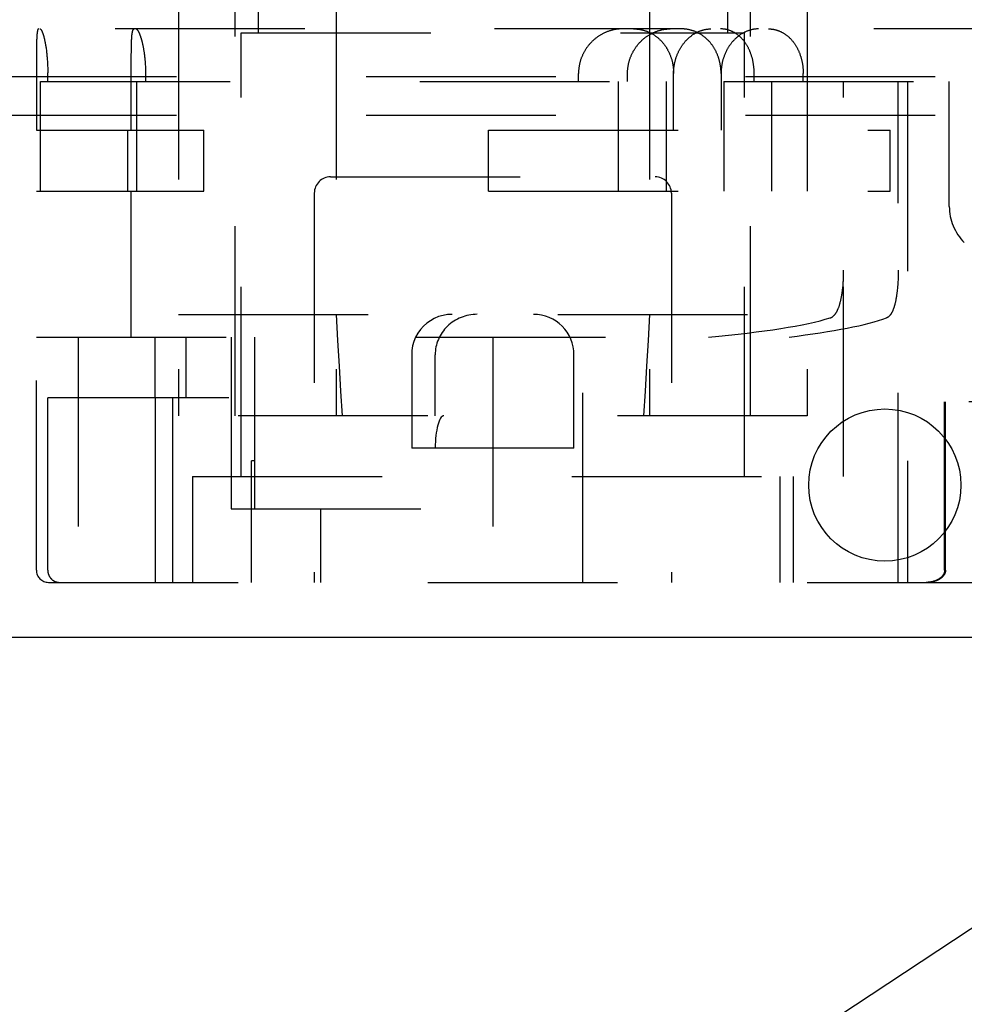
# Model space of a CAD drawing. Header units: inches. Extents: x 0 to 42.5, y 0 to 27.5.
# Tile 5 of 14: x 16.6 to 17.7, y 5.1 to 6.3. Entities that reach past the tile are written whole.
import ezdxf

# ---------------------------------------------------------------- set-up
doc = ezdxf.new("R2010")
doc.units = ezdxf.units.IN
doc.header["$LTSCALE"] = 2.3375
doc.header["$MEASUREMENT"] = 0
doc.linetypes.add('HIDDEN', pattern=[0.2, 0.1, -0.1])
doc.layers.get('0').update_dxf_attribs({"linetype": 'CONTINUOUS'})
for name, color, linetype in [('DEFAULT_2', 8, 'HIDDEN'), ('DIMENSIONS', 7, 'CONTINUOUS'), ('DOOR_ASSEMBLY', 7, 'CONTINUOUS')]:
    doc.layers.add(name, color=color, linetype=linetype)
doc.styles.get("Standard").update_dxf_attribs({"font": 'arial.ttf'})
doc.dimstyles.get("Standard").update_dxf_attribs({"dimtxt": 0.2125, "dimasz": 0.25, "dimexe": 0.09, "dimexo": 0.07, "dimgap": 0.09, "dimtad": 0, "dimtih": 1, "dimtoh": 1, "dimdec": 3, "dimzin": 4, "dimdsep": 46, "dimtxsty": 'Standard', "dimblk": '_FILLED', "dimblk1": '_FILLED', "dimblk2": '_FILLED', "dimcen": 0.09, "dimadec": 3, "dimazin": 1, "dimtp": 0.001, "dimtm": 0.001, "dimtfac": 1, "dimtdec": 3, "dimtofl": 0, "dimtmove": 0, "dimatfit": 3, "dimldrblk": '_FILLED', "dimfxl": 1, "dimtolj": 1, "dimtzin": 4, "dimarcsym": 0})

# ---------------------------------------------------------------- blocks, each defined once
blk = doc.blocks.new('_FILLED')
at = {"color": 0, "linetype": 'ByBlock'}
blk.add_solid([(0, 0), (-1, 0.2), (-1, -0.2)], dxfattribs=at)

msp = doc.modelspace()

# ---------------------------------------------------------------- linework, layer by layer
at = {"layer": 'DEFAULT_2', "color": 8, "linetype": 'HIDDEN'}
for p, q in [((18.6369, 6.2244), (10.7329, 6.2244)), ((18.6369, 6.1764), (10.7329, 6.1764))]:
    msp.add_line(p, q, dxfattribs=at)
at = {"layer": 'DOOR_ASSEMBLY', "color": 8, "linetype": 'HIDDEN'}
for p, q in [((16.8394, 5.8064), (16.8394, 6.4574)), ((17.4744, 5.8064), (17.4744, 6.4574)), ((17.446, 6.3913), (17.446, 6.2784)), ((16.7694, 6.3314), (16.7694, 5.8064)), ((16.9637, 6.3314), (16.9637, 5.8064)), ((17.3501, 6.3314), (17.3501, 5.8064)), ((17.5444, 6.3314), (17.5444, 5.8064)), ((18.7951, 6.2834), (10.6097, 6.2834)), ((16.8469, 6.2784), (17.4669, 6.2784)), ((16.8469, 5.7314), (16.8469, 6.2784)), ((17.4669, 5.7314), (17.4669, 6.2784)), ((16.5947, 6.2679), (16.5946, 6.2661)), ((16.5946, 6.2661), (16.5946, 6.2643)), ((16.5948, 6.2712), (16.5947, 6.2701)), ((16.5947, 6.2701), (16.5947, 6.269)), ((16.5947, 6.269), (16.5947, 6.2679)), ((16.5949, 6.2732), (16.5948, 6.2722)), ((16.5948, 6.2722), (16.5948, 6.2712)), ((16.5949, 6.2741), (16.5949, 6.2732)), ((16.7116, 6.2655), (16.7117, 6.2667)), ((16.7116, 6.2637), (16.7116, 6.2655)), ((16.7117, 6.2679), (16.7118, 6.269)), ((16.7117, 6.2667), (16.7117, 6.2679)), ((16.7118, 6.2701), (16.7119, 6.2712)), ((16.7118, 6.269), (16.7118, 6.2701)), ((16.7119, 6.2712), (16.7119, 6.2722)), ((16.5945, 6.2569), (16.5944, 6.2517)), ((16.5946, 6.2643), (16.5945, 6.263)), ((16.5945, 6.263), (16.5945, 6.2603)), ((16.5945, 6.2603), (16.5945, 6.2569)), ((16.6055, 6.2646), (16.6058, 6.2633)), ((16.6061, 6.2614), (16.6063, 6.26)), ((16.6063, 6.26), (16.6065, 6.2587)), ((16.6065, 6.2587), (16.6067, 6.2573)), ((16.6067, 6.2573), (16.6069, 6.2558)), ((16.6069, 6.2558), (16.607, 6.2544)), ((16.607, 6.2544), (16.6072, 6.2529)), ((16.6072, 6.2529), (16.6073, 6.2514)), ((16.7114, 6.2518), (16.7115, 6.2547)), ((16.7115, 6.2597), (16.7116, 6.2617)), ((16.7115, 6.2576), (16.7115, 6.2597)), ((16.7115, 6.2547), (16.7115, 6.2576)), ((16.7116, 6.2617), (16.7116, 6.2637)), ((16.5944, 6.2517), (16.5944, 6.1584)), ((16.6073, 6.2514), (16.6075, 6.2499)), ((16.6075, 6.2499), (16.6076, 6.2484)), ((16.6076, 6.2484), (16.6078, 6.2469)), ((16.6078, 6.2469), (16.6079, 6.2453)), ((16.6079, 6.2453), (16.608, 6.2437)), ((16.608, 6.2437), (16.6081, 6.2421)), ((16.6081, 6.2421), (16.6082, 6.2406)), ((16.6082, 6.2406), (16.6082, 6.239)), ((16.7114, 6.2479), (16.7114, 6.2518)), ((16.7114, 6.2432), (16.7114, 6.2479)), ((16.7114, 6.1584), (16.7114, 6.2432)), ((16.6082, 6.239), (16.6083, 6.2373)), ((16.6083, 6.2373), (16.6084, 6.2357)), ((16.6084, 6.2357), (16.6084, 6.2341)), ((16.6084, 6.2341), (16.6084, 6.2325)), ((16.6084, 6.2325), (16.6085, 6.2308)), ((16.6085, 6.2308), (16.6085, 6.2292)), ((16.6085, 6.2184), (16.6085, 6.2292)), ((16.729, 6.2389), (16.7289, 6.2404)), ((16.7291, 6.2373), (16.729, 6.2389)), ((16.7292, 6.2357), (16.7291, 6.2373)), ((16.7292, 6.234), (16.7292, 6.2357)), ((16.7293, 6.2324), (16.7292, 6.234)), ((16.7293, 6.2308), (16.7293, 6.2324)), ((16.7293, 6.2292), (16.7293, 6.2308)), ((16.7293, 6.2184), (16.7293, 6.2292)), ((17.2625, 6.2184), (17.2625, 6.2284)), ((17.3229, 6.2184), (17.3229, 6.2284)), ((17.3797, 6.1584), (17.3797, 6.2284)), ((17.4382, 6.2284), (17.4382, 6.1584)), ((17.479, 6.2184), (17.479, 6.2284)), ((17.5394, 6.2184), (17.5394, 6.2284)), ((16.5994, 6.2184), (17.3707, 6.2184)), ((16.5994, 6.0834), (16.5994, 6.2184)), ((16.7178, 6.2184), (16.7178, 6.0834)), ((17.3115, 6.2184), (17.3115, 6.0834)), ((17.3707, 6.0834), (17.3707, 6.2184)), ((17.4414, 6.2184), (17.7194, 6.2184)), ((17.4414, 6.2184), (17.4414, 6.0834)), ((17.5006, 6.0834), (17.5006, 6.2184)), ((17.5892, 5.7314), (17.5892, 6.2184)), ((17.6565, 5.6009), (17.6565, 6.2184)), ((17.6679, 6.2184), (17.6679, 5.6009)), ((17.7194, 6.0645), (17.7194, 6.2184)), ((16.5944, 6.1584), (16.8007, 6.1584)), ((16.7071, 6.0834), (16.7071, 6.1584)), ((16.8007, 6.0834), (16.8007, 6.1584)), ((17.1517, 6.1584), (17.6467, 6.1584)), ((17.1517, 6.0834), (17.1517, 6.1584)), ((17.5448, 6.0834), (17.5448, 6.1584)), ((17.6467, 6.0834), (17.6467, 6.1584)), ((16.9569, 6.1009), (17.3569, 6.1009)), ((16.5944, 6.0834), (16.8007, 6.0834)), ((16.5944, 5.6159), (16.5944, 6.0834)), ((16.7114, 5.9034), (16.7114, 6.0834)), ((17.1517, 6.0834), (17.6467, 6.0834)), ((16.9369, 6.0809), (16.9369, 5.6009)), ((17.3769, 6.0809), (17.3769, 5.6009)), ((17.5892, 5.984), (17.5892, 5.9857)), ((17.6565, 5.9857), (17.6565, 5.984)), ((17.5889, 5.9746), (17.589, 5.9763)), ((17.5889, 5.9729), (17.5889, 5.9746)), ((17.5891, 5.9789), (17.5892, 5.9806)), ((17.5892, 5.9823), (17.5892, 5.984)), ((17.5892, 5.9806), (17.5892, 5.9823)), ((17.6562, 5.9737), (17.6561, 5.9721)), ((17.6563, 5.9771), (17.6562, 5.9754)), ((17.6562, 5.9754), (17.6562, 5.9737)), ((17.6564, 5.9789), (17.6563, 5.9771)), ((17.6565, 5.984), (17.6564, 5.9823)), ((17.6564, 5.9823), (17.6564, 5.9806)), ((17.6564, 5.9806), (17.6564, 5.9789)), ((17.5885, 5.968), (17.5886, 5.9696)), ((17.5886, 5.9696), (17.5887, 5.9713)), ((17.5887, 5.9713), (17.5889, 5.9729)), ((17.6554, 5.9631), (17.6553, 5.9615)), ((17.6556, 5.9647), (17.6554, 5.9631)), ((17.6557, 5.9663), (17.6556, 5.9647)), ((17.656, 5.9704), (17.6559, 5.9687)), ((17.6561, 5.9721), (17.656, 5.9704)), ((16.7694, 5.9314), (17.5444, 5.9314)), ((16.5944, 5.9034), (17.522, 5.9034)), ((16.6459, 5.9034), (16.6459, 5.6009)), ((16.7405, 5.9034), (16.7405, 5.8284)), ((16.7786, 5.9034), (16.7786, 5.8284)), ((16.8343, 5.9034), (16.8343, 5.6914)), ((16.8638, 5.6914), (16.8638, 5.9034)), ((17.1569, 5.9034), (17.1569, 5.6009)), ((17.2679, 5.6009), (17.2679, 5.9034)), ((17.0569, 5.8814), (17.0569, 5.7664)), ((17.0859, 5.8064), (17.0859, 5.8814)), ((17.2569, 5.7664), (17.2569, 5.8814)), ((16.8315, 5.8284), (16.6085, 5.8284)), ((16.6085, 5.6159), (16.6085, 5.8284)), ((16.7407, 5.8284), (16.7407, 5.6009)), ((16.7626, 5.6009), (16.7626, 5.8284)), ((18.4449, 5.8234), (17.7136, 5.8234)), ((17.7136, 5.6159), (17.7136, 5.8234)), ((17.7146, 5.6159), (17.7146, 5.8234)), ((17.5444, 5.8064), (16.7694, 5.8064)), ((17.2569, 5.7664), (17.0569, 5.7664)), ((16.8638, 5.7509), (16.8594, 5.7509)), ((16.8594, 5.6009), (16.8594, 5.7509)), ((16.7869, 5.7314), (17.5892, 5.7314)), ((16.7869, 5.7314), (16.7869, 5.6009)), ((17.511, 5.6009), (17.511, 5.7314)), ((17.5269, 5.7314), (17.5269, 5.6009)), ((16.8343, 5.6914), (17.1569, 5.6914)), ((16.9447, 5.6914), (16.9447, 5.6009)), ((16.6094, 5.6009), (18.5199, 5.6009))]:
    msp.add_line(p, q, dxfattribs=at)
at = {"layer": 'DOOR_ASSEMBLY', "color": 3, "linetype": 'Continuous'}
msp.add_line((10.5299, 5.5334), (18.8749, 5.5334), dxfattribs=at)
at = {"layer": 'DOOR_ASSEMBLY', "color": 8, "linetype": 'HIDDEN'}
for points in [[(16.8679, 6.3939), (16.8678, 6.393), (16.8678, 6.3922), (16.8678, 6.3913), (16.8678, 6.2784)], [(16.5971, 6.2834), (16.597, 6.2834), (16.5969, 6.2834), (16.5969, 6.2833), (16.5968, 6.2833), (16.5967, 6.2832), (16.5966, 6.2832), (16.5966, 6.2831), (16.5965, 6.283), (16.5964, 6.2829), (16.5964, 6.2828), (16.5963, 6.2826), (16.5962, 6.2825), (16.5962, 6.2823), (16.5961, 6.2822), (16.596, 6.282), (16.596, 6.2818), (16.5959, 6.2816), (16.5959, 6.2814), (16.5958, 6.2811), (16.5957, 6.2809), (16.5957, 6.2806), (16.5956, 6.2804), (16.5956, 6.2801), (16.5955, 6.2798), (16.5955, 6.2795), (16.5954, 6.2792), (16.5954, 6.2789), (16.5953, 6.2785), (16.5953, 6.2782), (16.5953, 6.2778), (16.5952, 6.2775), (16.5952, 6.2771), (16.5951, 6.2767), (16.5951, 6.2763), (16.5951, 6.2759), (16.595, 6.2755), (16.595, 6.275), (16.5949, 6.2741)], [(16.5988, 6.2834), (16.5989, 6.2834), (16.599, 6.2834), (16.5991, 6.2833), (16.5992, 6.2833), (16.5993, 6.2832), (16.5994, 6.2832), (16.5995, 6.2831), (16.5997, 6.283), (16.5998, 6.2829), (16.5999, 6.2827), (16.6, 6.2826), (16.6001, 6.2825), (16.6002, 6.2823), (16.6004, 6.2821), (16.6005, 6.282), (16.6006, 6.2818), (16.6007, 6.2816), (16.6008, 6.2813), (16.601, 6.2811), (16.6011, 6.2809), (16.6012, 6.2806), (16.6013, 6.2803), (16.6015, 6.2801), (16.6016, 6.2798), (16.6017, 6.2795), (16.6018, 6.2791), (16.602, 6.2788), (16.6021, 6.2785), (16.6022, 6.2781), (16.6024, 6.2778), (16.6025, 6.2774), (16.6026, 6.277), (16.6027, 6.2766), (16.6029, 6.2762), (16.603, 6.2758), (16.6031, 6.2753), (16.6033, 6.2749), (16.6034, 6.2744), (16.6035, 6.274), (16.6036, 6.2735), (16.6038, 6.273), (16.6039, 6.2725), (16.604, 6.272), (16.6041, 6.2715), (16.6043, 6.271), (16.6044, 6.2705), (16.6045, 6.2699), (16.6046, 6.2694), (16.6047, 6.2688), (16.6049, 6.2682), (16.605, 6.2676), (16.6051, 6.2671), (16.6052, 6.2665), (16.6053, 6.2658), (16.6054, 6.2652), (16.6055, 6.2646)], [(16.7119, 6.2722), (16.712, 6.2732), (16.712, 6.2737), (16.7121, 6.2741), (16.7121, 6.2746), (16.7122, 6.275), (16.7122, 6.2755), (16.7122, 6.2759), (16.7123, 6.2763), (16.7123, 6.2767), (16.7124, 6.2771), (16.7124, 6.2775), (16.7125, 6.2779), (16.7125, 6.2782), (16.7126, 6.2786), (16.7127, 6.2789), (16.7127, 6.2792), (16.7128, 6.2795), (16.7128, 6.2798), (16.7129, 6.2801), (16.713, 6.2804), (16.713, 6.2806), (16.7131, 6.2809), (16.7132, 6.2811), (16.7132, 6.2814), (16.7133, 6.2816), (16.7134, 6.2818), (16.7135, 6.282), (16.7135, 6.2822), (16.7136, 6.2823), (16.7137, 6.2825), (16.7138, 6.2826), (16.7139, 6.2828), (16.714, 6.2829), (16.714, 6.283), (16.7141, 6.2831), (16.7142, 6.2832), (16.7143, 6.2832), (16.7144, 6.2833), (16.7145, 6.2833), (16.7146, 6.2834), (16.7147, 6.2834), (16.7148, 6.2834)], [(16.7289, 6.2404), (16.7289, 6.2412), (16.7288, 6.242), (16.7287, 6.2428), (16.7287, 6.2436), (16.7286, 6.2444), (16.7285, 6.2452), (16.7285, 6.2459), (16.7284, 6.2467), (16.7283, 6.2475), (16.7282, 6.2482), (16.7282, 6.249), (16.7281, 6.2498), (16.728, 6.2505), (16.7279, 6.2513), (16.7278, 6.252), (16.7277, 6.2528), (16.7276, 6.2535), (16.7275, 6.2542), (16.7274, 6.2549), (16.7273, 6.2557), (16.7271, 6.2564), (16.727, 6.2571), (16.7269, 6.2578), (16.7268, 6.2585), (16.7267, 6.2592), (16.7265, 6.2599), (16.7264, 6.2605), (16.7263, 6.2612), (16.7261, 6.2619), (16.726, 6.2625), (16.7259, 6.2632), (16.7257, 6.2638), (16.7256, 6.2645), (16.7255, 6.2651), (16.7253, 6.2657), (16.7252, 6.2663), (16.725, 6.2669), (16.7249, 6.2675), (16.7247, 6.2681), (16.7246, 6.2687), (16.7244, 6.2692), (16.7243, 6.2698), (16.7241, 6.2703), (16.7239, 6.2709), (16.7238, 6.2714), (16.7236, 6.2719), (16.7235, 6.2724), (16.7233, 6.2729), (16.7231, 6.2734), (16.723, 6.2739), (16.7228, 6.2744), (16.7227, 6.2748), (16.7225, 6.2753), (16.7223, 6.2757), (16.7222, 6.2761), (16.722, 6.2765), (16.7218, 6.2769), (16.7217, 6.2773), (16.7215, 6.2777), (16.7213, 6.2781), (16.7212, 6.2784), (16.721, 6.2788), (16.7209, 6.2791), (16.7207, 6.2794), (16.7205, 6.2797), (16.7204, 6.28), (16.7202, 6.2803), (16.7201, 6.2806), (16.7199, 6.2808), (16.7197, 6.2811), (16.7196, 6.2813), (16.7194, 6.2815), (16.7193, 6.2818), (16.7191, 6.282), (16.719, 6.2821), (16.7188, 6.2823), (16.7187, 6.2825), (16.7185, 6.2826), (16.7184, 6.2827), (16.7182, 6.2829), (16.7181, 6.283), (16.7179, 6.2831), (16.7178, 6.2832), (16.7176, 6.2832), (16.7175, 6.2833), (16.7174, 6.2833), (16.7172, 6.2834), (16.7171, 6.2834), (16.7169, 6.2834)], [(17.3163, 6.2834), (17.3155, 6.2834), (17.3147, 6.2834), (17.3139, 6.2833), (17.3131, 6.2833), (17.3123, 6.2832), (17.3115, 6.2832), (17.3107, 6.2831), (17.3099, 6.283), (17.3091, 6.2829), (17.3084, 6.2827), (17.3076, 6.2826), (17.3068, 6.2825), (17.306, 6.2823), (17.3052, 6.2821), (17.3044, 6.282), (17.3036, 6.2818), (17.3028, 6.2815), (17.3021, 6.2813), (17.3013, 6.2811), (17.3005, 6.2808), (17.2997, 6.2806), (17.299, 6.2803), (17.2982, 6.28), (17.2974, 6.2797), (17.2967, 6.2794), (17.2959, 6.2791), (17.2952, 6.2788), (17.2944, 6.2784), (17.2937, 6.2781), (17.2929, 6.2777), (17.2922, 6.2773), (17.2915, 6.2769), (17.2907, 6.2765), (17.29, 6.2761), (17.2893, 6.2757), (17.2886, 6.2753), (17.2879, 6.2748), (17.2872, 6.2744), (17.2865, 6.2739), (17.2858, 6.2734), (17.2852, 6.2729), (17.2845, 6.2724), (17.2838, 6.2719), (17.2832, 6.2714), (17.2825, 6.2709), (17.2819, 6.2703), (17.2813, 6.2698), (17.2807, 6.2692), (17.28, 6.2687), (17.2794, 6.2681), (17.2788, 6.2675), (17.2783, 6.2669), (17.2777, 6.2663), (17.2771, 6.2657), (17.2766, 6.2651), (17.276, 6.2645), (17.2755, 6.2638), (17.2749, 6.2632), (17.2744, 6.2625), (17.2739, 6.2619), (17.2734, 6.2612), (17.2729, 6.2605), (17.2724, 6.2599), (17.272, 6.2592), (17.2715, 6.2585), (17.271, 6.2578), (17.2706, 6.2571), (17.2702, 6.2564), (17.2698, 6.2557), (17.2694, 6.2549), (17.269, 6.2542), (17.2686, 6.2535), (17.2682, 6.2528), (17.2678, 6.252), (17.2675, 6.2513), (17.2672, 6.2505), (17.2668, 6.2498), (17.2665, 6.249), (17.2662, 6.2482), (17.2659, 6.2475), (17.2656, 6.2467), (17.2654, 6.2459), (17.2651, 6.2452), (17.2649, 6.2444), (17.2646, 6.2436), (17.2644, 6.2428), (17.2642, 6.242), (17.264, 6.2412), (17.2638, 6.2404), (17.2636, 6.2397), (17.2635, 6.2389), (17.2633, 6.2381), (17.2632, 6.2373), (17.2631, 6.2365), (17.2629, 6.2357), (17.2628, 6.2348), (17.2628, 6.234), (17.2627, 6.2332), (17.2626, 6.2324), (17.2626, 6.2316), (17.2625, 6.2308), (17.2625, 6.23), (17.2625, 6.2292), (17.2625, 6.2284)], [(17.3229, 6.2284), (17.3229, 6.2292), (17.3229, 6.23), (17.3229, 6.2308), (17.323, 6.2316), (17.323, 6.2325), (17.3231, 6.2333), (17.3232, 6.2341), (17.3233, 6.2349), (17.3234, 6.2357), (17.3235, 6.2365), (17.3236, 6.2373), (17.3237, 6.2381), (17.3239, 6.239), (17.324, 6.2398), (17.3242, 6.2406), (17.3244, 6.2414), (17.3246, 6.2421), (17.3248, 6.2429), (17.325, 6.2437), (17.3252, 6.2445), (17.3255, 6.2453), (17.3257, 6.2461), (17.326, 6.2469), (17.3263, 6.2476), (17.3266, 6.2484), (17.3269, 6.2492), (17.3272, 6.2499), (17.3275, 6.2507), (17.3278, 6.2514), (17.3282, 6.2522), (17.3285, 6.2529), (17.3289, 6.2537), (17.3293, 6.2544), (17.3297, 6.2551), (17.33, 6.2558), (17.3305, 6.2566), (17.3309, 6.2573), (17.3313, 6.258), (17.3317, 6.2587), (17.3322, 6.2594), (17.3326, 6.26), (17.3331, 6.2607), (17.3336, 6.2614), (17.3341, 6.262), (17.3346, 6.2627), (17.3351, 6.2633), (17.3356, 6.264), (17.3361, 6.2646), (17.3367, 6.2652), (17.3372, 6.2658), (17.3378, 6.2665), (17.3383, 6.2671), (17.3389, 6.2676), (17.3395, 6.2682), (17.3401, 6.2688), (17.3407, 6.2694), (17.3413, 6.2699), (17.3419, 6.2705), (17.3425, 6.271), (17.3431, 6.2715), (17.3438, 6.272), (17.3444, 6.2725), (17.345, 6.273), (17.3457, 6.2735), (17.3464, 6.274), (17.347, 6.2744), (17.3477, 6.2749), (17.3484, 6.2753), (17.3491, 6.2758), (17.3498, 6.2762), (17.3505, 6.2766), (17.3512, 6.277), (17.3519, 6.2774), (17.3526, 6.2778), (17.3533, 6.2781), (17.354, 6.2785), (17.3548, 6.2788), (17.3555, 6.2791), (17.3562, 6.2795), (17.357, 6.2798), (17.3577, 6.2801), (17.3584, 6.2803), (17.3592, 6.2806), (17.3599, 6.2809), (17.3607, 6.2811), (17.3615, 6.2813), (17.3622, 6.2816), (17.363, 6.2818), (17.3638, 6.282), (17.3645, 6.2821), (17.3653, 6.2823), (17.3661, 6.2825), (17.3668, 6.2826), (17.3676, 6.2827), (17.3684, 6.2829), (17.3691, 6.283), (17.3699, 6.2831), (17.3707, 6.2832), (17.3715, 6.2832), (17.3723, 6.2833), (17.373, 6.2833), (17.3738, 6.2834), (17.3746, 6.2834), (17.3754, 6.2834)], [(17.3303, 6.2834), (17.3311, 6.2834), (17.3319, 6.2834), (17.3326, 6.2833), (17.3334, 6.2833), (17.3342, 6.2832), (17.3349, 6.2832), (17.3357, 6.2831), (17.3365, 6.283), (17.3372, 6.2829), (17.338, 6.2828), (17.3387, 6.2826), (17.3395, 6.2825), (17.3402, 6.2823), (17.341, 6.2822), (17.3417, 6.282), (17.3424, 6.2818), (17.3432, 6.2816), (17.3439, 6.2814), (17.3446, 6.2811), (17.3453, 6.2809), (17.3461, 6.2806), (17.3468, 6.2804), (17.3475, 6.2801), (17.3482, 6.2798), (17.3489, 6.2795), (17.3496, 6.2792), (17.3503, 6.2789), (17.351, 6.2786), (17.3516, 6.2782), (17.3523, 6.2779), (17.353, 6.2775), (17.3536, 6.2771), (17.3543, 6.2767), (17.3549, 6.2763), (17.3556, 6.2759), (17.3562, 6.2755), (17.3569, 6.275), (17.3575, 6.2746), (17.3581, 6.2741), (17.3587, 6.2737), (17.3593, 6.2732), (17.3599, 6.2727), (17.3605, 6.2722), (17.3611, 6.2717), (17.3617, 6.2712), (17.3623, 6.2707), (17.3628, 6.2701), (17.3634, 6.2696), (17.3639, 6.269), (17.3645, 6.2685), (17.365, 6.2679), (17.3655, 6.2673), (17.366, 6.2667), (17.3665, 6.2661), (17.367, 6.2655), (17.3675, 6.2649), (17.368, 6.2643), (17.3685, 6.2637), (17.3689, 6.263), (17.3694, 6.2624), (17.3699, 6.2617), (17.3703, 6.261), (17.3707, 6.2604), (17.3711, 6.2597), (17.3716, 6.259), (17.372, 6.2583), (17.3723, 6.2576), (17.3727, 6.2569), (17.3731, 6.2562), (17.3735, 6.2555), (17.3738, 6.2547), (17.3742, 6.254), (17.3745, 6.2533), (17.3748, 6.2525), (17.3751, 6.2518), (17.3754, 6.251), (17.3757, 6.2502), (17.376, 6.2495), (17.3763, 6.2487), (17.3765, 6.2479), (17.3768, 6.2471), (17.377, 6.2464), (17.3773, 6.2456), (17.3775, 6.2448), (17.3777, 6.244), (17.3779, 6.2432), (17.3781, 6.2424), (17.3783, 6.2416), (17.3784, 6.2408), (17.3786, 6.24), (17.3787, 6.2391), (17.3789, 6.2383), (17.379, 6.2375), (17.3791, 6.2367), (17.3792, 6.2359), (17.3793, 6.235), (17.3794, 6.2342), (17.3795, 6.2334), (17.3795, 6.2325), (17.3796, 6.2317), (17.3796, 6.2309), (17.3796, 6.23), (17.3797, 6.2292), (17.3797, 6.2284)], [(17.3797, 6.2284), (17.3797, 6.2292), (17.3797, 6.23), (17.3797, 6.2309), (17.3797, 6.2317), (17.3798, 6.2325), (17.3799, 6.2334), (17.3799, 6.2342), (17.38, 6.235), (17.3801, 6.2359), (17.3802, 6.2367), (17.3803, 6.2375), (17.3804, 6.2383), (17.3806, 6.2391), (17.3807, 6.24), (17.3809, 6.2408), (17.3811, 6.2416), (17.3812, 6.2424), (17.3814, 6.2432), (17.3816, 6.244), (17.3818, 6.2448), (17.382, 6.2456), (17.3823, 6.2464), (17.3825, 6.2471), (17.3828, 6.2479), (17.383, 6.2487), (17.3833, 6.2495), (17.3836, 6.2502), (17.3839, 6.251), (17.3842, 6.2518), (17.3845, 6.2525), (17.3848, 6.2533), (17.3851, 6.254), (17.3855, 6.2547), (17.3858, 6.2555), (17.3862, 6.2562), (17.3865, 6.2569), (17.3869, 6.2576), (17.3873, 6.2583), (17.3877, 6.259), (17.3881, 6.2597), (17.3885, 6.2604), (17.3889, 6.261), (17.3893, 6.2617), (17.3898, 6.2624), (17.3902, 6.263), (17.3907, 6.2637), (17.3911, 6.2643), (17.3916, 6.2649), (17.3921, 6.2655), (17.3925, 6.2661), (17.393, 6.2667), (17.3935, 6.2673), (17.394, 6.2679), (17.3945, 6.2685), (17.395, 6.269), (17.3956, 6.2696), (17.3961, 6.2701), (17.3966, 6.2707), (17.3972, 6.2712), (17.3977, 6.2717), (17.3983, 6.2722), (17.3988, 6.2727), (17.3994, 6.2732), (17.4, 6.2737), (17.4005, 6.2741), (17.4011, 6.2746), (17.4017, 6.275), (17.4023, 6.2755), (17.4029, 6.2759), (17.4035, 6.2763), (17.4041, 6.2767), (17.4047, 6.2771), (17.4053, 6.2775), (17.4059, 6.2779), (17.4066, 6.2782), (17.4072, 6.2786), (17.4078, 6.2789), (17.4084, 6.2792), (17.4091, 6.2795), (17.4097, 6.2798), (17.4104, 6.2801), (17.411, 6.2804), (17.4117, 6.2806), (17.4123, 6.2809), (17.413, 6.2811), (17.4136, 6.2814), (17.4143, 6.2816), (17.4149, 6.2818), (17.4156, 6.282), (17.4162, 6.2822), (17.4169, 6.2823), (17.4176, 6.2825), (17.4182, 6.2826), (17.4189, 6.2828), (17.4196, 6.2829), (17.4202, 6.283), (17.4209, 6.2831), (17.4216, 6.2832), (17.4222, 6.2832), (17.4229, 6.2833), (17.4236, 6.2833), (17.4243, 6.2834), (17.4249, 6.2834), (17.4256, 6.2834)], [(17.4382, 6.2284), (17.4382, 6.2292), (17.4381, 6.23), (17.4381, 6.2309), (17.4381, 6.2317), (17.438, 6.2325), (17.438, 6.2334), (17.4379, 6.2342), (17.4378, 6.235), (17.4377, 6.2358), (17.4376, 6.2367), (17.4375, 6.2375), (17.4374, 6.2383), (17.4372, 6.2391), (17.4371, 6.2399), (17.4369, 6.2408), (17.4368, 6.2416), (17.4366, 6.2424), (17.4364, 6.2432), (17.4362, 6.244), (17.436, 6.2448), (17.4358, 6.2456), (17.4355, 6.2463), (17.4353, 6.2471), (17.4351, 6.2479), (17.4348, 6.2487), (17.4345, 6.2495), (17.4342, 6.2502), (17.4339, 6.251), (17.4336, 6.2517), (17.4333, 6.2525), (17.433, 6.2532), (17.4327, 6.254), (17.4323, 6.2547), (17.432, 6.2554), (17.4316, 6.2562), (17.4312, 6.2569), (17.4309, 6.2576), (17.4305, 6.2583), (17.4301, 6.259), (17.4297, 6.2597), (17.4292, 6.2603), (17.4288, 6.261), (17.4284, 6.2617), (17.4279, 6.2623), (17.4275, 6.263), (17.427, 6.2636), (17.4265, 6.2643), (17.4261, 6.2649), (17.4256, 6.2655), (17.4251, 6.2661), (17.4246, 6.2667), (17.4241, 6.2673), (17.4235, 6.2679), (17.423, 6.2685), (17.4225, 6.269), (17.4219, 6.2696), (17.4214, 6.2701), (17.4208, 6.2707), (17.4202, 6.2712), (17.4197, 6.2717), (17.4191, 6.2722), (17.4185, 6.2727), (17.4179, 6.2732), (17.4173, 6.2737), (17.4167, 6.2741), (17.4161, 6.2746), (17.4155, 6.275), (17.4148, 6.2755), (17.4142, 6.2759), (17.4136, 6.2763), (17.4129, 6.2767), (17.4123, 6.2771), (17.4116, 6.2775), (17.4109, 6.2778), (17.4103, 6.2782), (17.4096, 6.2785), (17.4089, 6.2789), (17.4082, 6.2792), (17.4075, 6.2795), (17.4068, 6.2798), (17.4061, 6.2801), (17.4054, 6.2804), (17.4047, 6.2806), (17.404, 6.2809), (17.4033, 6.2811), (17.4026, 6.2814), (17.4019, 6.2816), (17.4011, 6.2818), (17.4004, 6.282), (17.3997, 6.2822), (17.3989, 6.2823), (17.3982, 6.2825), (17.3975, 6.2826), (17.3967, 6.2828), (17.396, 6.2829), (17.3952, 6.283), (17.3945, 6.2831), (17.3937, 6.2832), (17.393, 6.2832), (17.3922, 6.2833), (17.3915, 6.2833), (17.3907, 6.2834), (17.3899, 6.2834), (17.3892, 6.2834)], [(17.479, 6.2284), (17.479, 6.2292), (17.4789, 6.23), (17.4789, 6.2308), (17.4789, 6.2316), (17.4789, 6.2324), (17.4788, 6.2332), (17.4788, 6.234), (17.4787, 6.2348), (17.4786, 6.2357), (17.4785, 6.2365), (17.4784, 6.2373), (17.4783, 6.2381), (17.4782, 6.2389), (17.4781, 6.2397), (17.478, 6.2404), (17.4779, 6.2412), (17.4777, 6.242), (17.4776, 6.2428), (17.4774, 6.2436), (17.4773, 6.2444), (17.4771, 6.2452), (17.4769, 6.2459), (17.4767, 6.2467), (17.4765, 6.2475), (17.4763, 6.2482), (17.4761, 6.249), (17.4758, 6.2498), (17.4756, 6.2505), (17.4754, 6.2513), (17.4751, 6.252), (17.4748, 6.2528), (17.4746, 6.2535), (17.4743, 6.2542), (17.474, 6.2549), (17.4737, 6.2557), (17.4734, 6.2564), (17.4731, 6.2571), (17.4728, 6.2578), (17.4725, 6.2585), (17.4721, 6.2592), (17.4718, 6.2599), (17.4714, 6.2605), (17.4711, 6.2612), (17.4707, 6.2619), (17.4703, 6.2625), (17.4699, 6.2632), (17.4695, 6.2638), (17.4691, 6.2645), (17.4687, 6.2651), (17.4683, 6.2657), (17.4679, 6.2663), (17.4675, 6.2669), (17.467, 6.2675), (17.4666, 6.2681), (17.4661, 6.2687), (17.4657, 6.2692), (17.4652, 6.2698), (17.4647, 6.2703), (17.4643, 6.2709), (17.4638, 6.2714), (17.4633, 6.2719), (17.4628, 6.2724), (17.4623, 6.2729), (17.4617, 6.2734), (17.4612, 6.2739), (17.4607, 6.2744), (17.4602, 6.2748), (17.4596, 6.2753), (17.4591, 6.2757), (17.4585, 6.2761), (17.458, 6.2765), (17.4574, 6.2769), (17.4569, 6.2773), (17.4563, 6.2777), (17.4557, 6.2781), (17.4551, 6.2784), (17.4546, 6.2788), (17.454, 6.2791), (17.4534, 6.2794), (17.4528, 6.2797), (17.4522, 6.28), (17.4516, 6.2803), (17.451, 6.2806), (17.4503, 6.2808), (17.4497, 6.2811), (17.4491, 6.2813), (17.4485, 6.2815), (17.4479, 6.2818), (17.4472, 6.282), (17.4466, 6.2821), (17.446, 6.2823), (17.4453, 6.2825), (17.4447, 6.2826), (17.444, 6.2827), (17.4434, 6.2829), (17.4427, 6.283), (17.4421, 6.2831), (17.4414, 6.2832), (17.4408, 6.2832), (17.4401, 6.2833), (17.4395, 6.2833), (17.4388, 6.2834), (17.4382, 6.2834), (17.4375, 6.2834)], [(17.4844, 6.2834), (17.4838, 6.2834), (17.4831, 6.2834), (17.4824, 6.2833), (17.4817, 6.2833), (17.481, 6.2832), (17.4804, 6.2832), (17.4797, 6.2831), (17.479, 6.283), (17.4783, 6.2829), (17.4777, 6.2828), (17.477, 6.2826), (17.4763, 6.2825), (17.4756, 6.2823), (17.475, 6.2822), (17.4743, 6.282), (17.4736, 6.2818), (17.473, 6.2816), (17.4723, 6.2814), (17.4716, 6.2811), (17.471, 6.2809), (17.4703, 6.2806), (17.4697, 6.2804), (17.469, 6.2801), (17.4684, 6.2798), (17.4677, 6.2795), (17.4671, 6.2792), (17.4664, 6.2789), (17.4658, 6.2785), (17.4652, 6.2782), (17.4645, 6.2778), (17.4639, 6.2775), (17.4633, 6.2771), (17.4627, 6.2767), (17.4621, 6.2763), (17.4615, 6.2759), (17.4609, 6.2755), (17.4603, 6.275), (17.4597, 6.2746), (17.4591, 6.2741), (17.4585, 6.2737), (17.4579, 6.2732), (17.4574, 6.2727), (17.4568, 6.2722), (17.4563, 6.2717), (17.4557, 6.2712), (17.4552, 6.2707), (17.4546, 6.2701), (17.4541, 6.2696), (17.4536, 6.269), (17.453, 6.2685), (17.4525, 6.2679), (17.452, 6.2673), (17.4515, 6.2667), (17.451, 6.2661), (17.4506, 6.2655), (17.4501, 6.2649), (17.4496, 6.2643), (17.4492, 6.2636), (17.4487, 6.263), (17.4483, 6.2623), (17.4478, 6.2617), (17.4474, 6.261), (17.447, 6.2603), (17.4466, 6.2597), (17.4462, 6.259), (17.4458, 6.2583), (17.4454, 6.2576), (17.445, 6.2569), (17.4447, 6.2562), (17.4443, 6.2554), (17.444, 6.2547), (17.4436, 6.254), (17.4433, 6.2532), (17.443, 6.2525), (17.4427, 6.2517), (17.4424, 6.251), (17.4421, 6.2502), (17.4418, 6.2495), (17.4415, 6.2487), (17.4413, 6.2479), (17.441, 6.2471), (17.4408, 6.2463), (17.4405, 6.2456), (17.4403, 6.2448), (17.4401, 6.244), (17.4399, 6.2432), (17.4397, 6.2424), (17.4395, 6.2416), (17.4394, 6.2408), (17.4392, 6.2399), (17.4391, 6.2391), (17.4389, 6.2383), (17.4388, 6.2375), (17.4387, 6.2367), (17.4386, 6.2358), (17.4385, 6.235), (17.4384, 6.2342), (17.4384, 6.2334), (17.4383, 6.2325), (17.4382, 6.2317), (17.4382, 6.2309), (17.4382, 6.23), (17.4382, 6.2292), (17.4382, 6.2284)], [(17.4966, 6.2834), (17.4973, 6.2834), (17.4979, 6.2834), (17.4986, 6.2833), (17.4993, 6.2833), (17.4999, 6.2832), (17.5006, 6.2832), (17.5013, 6.2831), (17.5019, 6.283), (17.5026, 6.2829), (17.5032, 6.2827), (17.5039, 6.2826), (17.5046, 6.2825), (17.5052, 6.2823), (17.5059, 6.2821), (17.5065, 6.282), (17.5071, 6.2818), (17.5078, 6.2816), (17.5084, 6.2813), (17.5091, 6.2811), (17.5097, 6.2809), (17.5103, 6.2806), (17.5109, 6.2803), (17.5116, 6.2801), (17.5122, 6.2798), (17.5128, 6.2795), (17.5134, 6.2791), (17.514, 6.2788), (17.5146, 6.2785), (17.5152, 6.2781), (17.5158, 6.2778), (17.5164, 6.2774), (17.517, 6.277), (17.5175, 6.2766), (17.5181, 6.2762), (17.5187, 6.2758), (17.5192, 6.2753), (17.5198, 6.2749), (17.5203, 6.2744), (17.5209, 6.274), (17.5214, 6.2735), (17.5219, 6.273), (17.5225, 6.2725), (17.523, 6.272), (17.5235, 6.2715), (17.524, 6.271), (17.5245, 6.2705), (17.525, 6.2699), (17.5254, 6.2694), (17.5259, 6.2688), (17.5264, 6.2682), (17.5269, 6.2676), (17.5273, 6.2671), (17.5278, 6.2665), (17.5282, 6.2658), (17.5286, 6.2652), (17.5291, 6.2646), (17.5295, 6.264), (17.5299, 6.2633), (17.5303, 6.2627), (17.5307, 6.262), (17.5311, 6.2614), (17.5314, 6.2607), (17.5318, 6.26), (17.5322, 6.2594), (17.5325, 6.2587), (17.5329, 6.258), (17.5332, 6.2573), (17.5335, 6.2566), (17.5338, 6.2558), (17.5341, 6.2551), (17.5344, 6.2544), (17.5347, 6.2537), (17.535, 6.2529), (17.5353, 6.2522), (17.5356, 6.2514), (17.5358, 6.2507), (17.5361, 6.2499), (17.5363, 6.2492), (17.5365, 6.2484), (17.5368, 6.2476), (17.537, 6.2469), (17.5372, 6.2461), (17.5374, 6.2453), (17.5376, 6.2445), (17.5377, 6.2437), (17.5379, 6.2429), (17.5381, 6.2421), (17.5382, 6.2414), (17.5384, 6.2406), (17.5385, 6.2398), (17.5386, 6.239), (17.5387, 6.2381), (17.5388, 6.2373), (17.5389, 6.2365), (17.539, 6.2357), (17.5391, 6.2349), (17.5392, 6.2341), (17.5392, 6.2333), (17.5393, 6.2325), (17.5393, 6.2316), (17.5393, 6.2308), (17.5394, 6.23), (17.5394, 6.2292), (17.5394, 6.2284)], [(16.6058, 6.2633), (16.606, 6.262), (16.6061, 6.2614)], [(17.589, 5.9763), (17.5891, 5.9772), (17.5891, 5.9789)], [(17.5726, 5.927), (17.5729, 5.9272), (17.5732, 5.9273), (17.5736, 5.9274), (17.5739, 5.9276), (17.5742, 5.9277), (17.5746, 5.9279), (17.5749, 5.9281), (17.5752, 5.9283), (17.5755, 5.9285), (17.5758, 5.9288), (17.5761, 5.929), (17.5764, 5.9293), (17.5767, 5.9295), (17.577, 5.9298), (17.5773, 5.9301), (17.5776, 5.9304), (17.5779, 5.9307), (17.5782, 5.931), (17.5785, 5.9314), (17.5788, 5.9317), (17.579, 5.9321), (17.5793, 5.9325), (17.5796, 5.9328), (17.5798, 5.9332), (17.5801, 5.9336), (17.5803, 5.9341), (17.5806, 5.9345), (17.5808, 5.9349), (17.5811, 5.9354), (17.5813, 5.9358), (17.5815, 5.9363), (17.5818, 5.9368), (17.582, 5.9373), (17.5822, 5.9378), (17.5824, 5.9383), (17.5826, 5.9388), (17.5829, 5.9394), (17.5831, 5.9399), (17.5833, 5.9404), (17.5835, 5.941), (17.5837, 5.9416), (17.5839, 5.9422), (17.5841, 5.9427), (17.5842, 5.9433), (17.5844, 5.9439), (17.5846, 5.9446), (17.5848, 5.9452), (17.5849, 5.9458), (17.5851, 5.9464), (17.5853, 5.9471), (17.5854, 5.9477), (17.5856, 5.9484), (17.5858, 5.9491), (17.5859, 5.9498), (17.5861, 5.9504), (17.5862, 5.9511), (17.5863, 5.9518), (17.5865, 5.9525), (17.5866, 5.9533), (17.5867, 5.954), (17.5869, 5.9547), (17.587, 5.9554), (17.5871, 5.9562), (17.5872, 5.9569), (17.5873, 5.9577), (17.5874, 5.9584), (17.5875, 5.9592), (17.5876, 5.96), (17.5877, 5.9608), (17.5878, 5.9615), (17.5879, 5.9623), (17.588, 5.9631), (17.5881, 5.9639), (17.5882, 5.9647), (17.5883, 5.9655), (17.5884, 5.9663), (17.5885, 5.968)], [(17.6553, 5.9615), (17.6551, 5.9599), (17.655, 5.9592), (17.6549, 5.9584), (17.6548, 5.9576), (17.6547, 5.9569), (17.6546, 5.9561), (17.6545, 5.9554), (17.6544, 5.9546), (17.6543, 5.9539), (17.6542, 5.9532), (17.6541, 5.9525), (17.6539, 5.9518), (17.6538, 5.9511), (17.6537, 5.9504), (17.6536, 5.9497), (17.6534, 5.949), (17.6533, 5.9483), (17.6532, 5.9477), (17.653, 5.947), (17.6529, 5.9464), (17.6527, 5.9457), (17.6526, 5.9451), (17.6524, 5.9445), (17.6523, 5.9439), (17.6521, 5.9433), (17.652, 5.9427), (17.6518, 5.9421), (17.6516, 5.9415), (17.6515, 5.9409), (17.6513, 5.9404), (17.6511, 5.9398), (17.6509, 5.9393), (17.6508, 5.9388), (17.6506, 5.9382), (17.6504, 5.9377), (17.6502, 5.9372), (17.65, 5.9367), (17.6498, 5.9363), (17.6496, 5.9358), (17.6494, 5.9353), (17.6492, 5.9349), (17.649, 5.9344), (17.6488, 5.934), (17.6485, 5.9336), (17.6483, 5.9332), (17.6481, 5.9328), (17.6479, 5.9324), (17.6476, 5.9321), (17.6474, 5.9317), (17.6472, 5.9313), (17.6469, 5.931), (17.6467, 5.9307), (17.6464, 5.9304), (17.6462, 5.9301), (17.6459, 5.9298), (17.6457, 5.9295), (17.6454, 5.9292), (17.6452, 5.929), (17.6449, 5.9287), (17.6446, 5.9285), (17.6444, 5.9283), (17.6441, 5.9281), (17.6438, 5.9279), (17.6435, 5.9277), (17.6433, 5.9276), (17.643, 5.9274), (17.6427, 5.9273), (17.6424, 5.9272), (17.6421, 5.927)], [(17.6559, 5.9687), (17.6558, 5.9671), (17.6557, 5.9663)], [(16.9637, 5.9314), (16.9656, 5.8993), (16.9674, 5.8677), (16.9693, 5.8368), (16.9711, 5.8064)], [(17.1066, 5.9314), (17.101, 5.9311), (17.0955, 5.9301), (17.0901, 5.9286), (17.0848, 5.9264), (17.0799, 5.9236), (17.0754, 5.9204), (17.0713, 5.9167), (17.0677, 5.9126), (17.0645, 5.908), (17.0618, 5.9031), (17.0597, 5.8978), (17.0581, 5.8924), (17.0572, 5.8869), (17.0569, 5.8814)], [(17.3501, 5.9314), (17.3482, 5.8993), (17.3464, 5.8677), (17.3445, 5.8368), (17.3427, 5.8064)], [(16.6085, 5.6159), (16.6085, 5.6156), (16.6085, 5.6152), (16.6085, 5.6149), (16.6085, 5.6146), (16.6086, 5.6143), (16.6086, 5.614), (16.6086, 5.6137), (16.6087, 5.6133), (16.6087, 5.613), (16.6088, 5.6127), (16.6089, 5.6124), (16.6089, 5.6121), (16.609, 5.6118), (16.6091, 5.6115), (16.6092, 5.6112), (16.6093, 5.6109), (16.6094, 5.6106), (16.6095, 5.6103), (16.6096, 5.61), (16.6098, 5.6097), (16.6099, 5.6094), (16.61, 5.6091), (16.6102, 5.6088), (16.6103, 5.6086), (16.6105, 5.6083), (16.6106, 5.608), (16.6108, 5.6077), (16.611, 5.6075), (16.6111, 5.6072), (16.6113, 5.607), (16.6115, 5.6067), (16.6117, 5.6065), (16.6119, 5.6062), (16.6121, 5.606), (16.6123, 5.6057), (16.6125, 5.6055), (16.6127, 5.6053), (16.6129, 5.6051), (16.6132, 5.6048), (16.6134, 5.6046), (16.6136, 5.6044), (16.6139, 5.6042), (16.6141, 5.604), (16.6144, 5.6038), (16.6146, 5.6036), (16.6149, 5.6035), (16.6151, 5.6033), (16.6154, 5.6031), (16.6156, 5.6029), (16.6159, 5.6028), (16.6162, 5.6026), (16.6164, 5.6025), (16.6167, 5.6023), (16.617, 5.6022), (16.6173, 5.6021), (16.6176, 5.602), (16.6179, 5.6018), (16.6181, 5.6017), (16.6184, 5.6016), (16.6187, 5.6015), (16.619, 5.6014), (16.6193, 5.6014), (16.6196, 5.6013), (16.6199, 5.6012), (16.6202, 5.6012), (16.6205, 5.6011), (16.6208, 5.601), (16.6211, 5.601), (16.6214, 5.601), (16.6217, 5.6009), (16.6221, 5.6009), (16.6224, 5.6009), (16.6227, 5.6009), (16.623, 5.6009)], [(17.7136, 5.6159), (17.7136, 5.6157), (17.7136, 5.6155), (17.7136, 5.6153), (17.7135, 5.6151), (17.7135, 5.6149), (17.7135, 5.6146), (17.7135, 5.6144), (17.7134, 5.6142), (17.7134, 5.614), (17.7134, 5.6138), (17.7133, 5.6136), (17.7133, 5.6134), (17.7132, 5.6132), (17.7131, 5.613), (17.7131, 5.6128), (17.713, 5.6125), (17.7129, 5.6123), (17.7129, 5.6121), (17.7128, 5.6119), (17.7127, 5.6117), (17.7126, 5.6115), (17.7125, 5.6112), (17.7124, 5.611), (17.7122, 5.6108), (17.7121, 5.6106), (17.712, 5.6104), (17.7119, 5.6101), (17.7117, 5.6099), (17.7116, 5.6097), (17.7114, 5.6094), (17.7112, 5.6092), (17.7111, 5.609), (17.7109, 5.6088), (17.7107, 5.6085), (17.7105, 5.6083), (17.7103, 5.6081), (17.71, 5.6078), (17.7098, 5.6076), (17.7096, 5.6073), (17.7093, 5.6071), (17.7091, 5.6069), (17.7088, 5.6066), (17.7085, 5.6064), (17.7082, 5.6062), (17.7079, 5.6059), (17.7076, 5.6057), (17.7073, 5.6055), (17.7069, 5.6052), (17.7066, 5.605), (17.7062, 5.6048), (17.7058, 5.6046), (17.7054, 5.6043), (17.705, 5.6041), (17.7046, 5.6039), (17.7041, 5.6037), (17.7037, 5.6035), (17.7032, 5.6033), (17.7027, 5.6031), (17.7022, 5.6029), (17.7017, 5.6027), (17.7012, 5.6025), (17.7007, 5.6023), (17.7001, 5.6022), (17.6996, 5.602), (17.699, 5.6019), (17.6984, 5.6017), (17.6978, 5.6016), (17.6972, 5.6015), (17.6966, 5.6014), (17.696, 5.6013), (17.6953, 5.6012), (17.6947, 5.6011), (17.694, 5.601), (17.6934, 5.601), (17.6927, 5.6009), (17.692, 5.6009), (17.6914, 5.6009), (17.6907, 5.6009)], [(17.7146, 5.6159), (17.7146, 5.6157), (17.7146, 5.6155), (17.7146, 5.6153), (17.7146, 5.6151), (17.7146, 5.6149), (17.7146, 5.6147), (17.7145, 5.6145), (17.7145, 5.6143), (17.7145, 5.6141), (17.7144, 5.6139), (17.7144, 5.6137), (17.7143, 5.6134), (17.7143, 5.6132), (17.7142, 5.613), (17.7142, 5.6128), (17.7141, 5.6126), (17.714, 5.6124), (17.714, 5.6122), (17.7139, 5.612), (17.7138, 5.6118), (17.7137, 5.6116), (17.7136, 5.6114), (17.7135, 5.6111), (17.7134, 5.6109), (17.7133, 5.6107), (17.7131, 5.6105), (17.713, 5.6103), (17.7129, 5.61), (17.7127, 5.6098), (17.7126, 5.6096), (17.7124, 5.6094), (17.7123, 5.6092), (17.7121, 5.6089), (17.7119, 5.6087), (17.7117, 5.6085), (17.7115, 5.6082), (17.7113, 5.608), (17.7111, 5.6078), (17.7109, 5.6076), (17.7107, 5.6073), (17.7104, 5.6071), (17.7102, 5.6069), (17.7099, 5.6066), (17.7096, 5.6064), (17.7093, 5.6062), (17.709, 5.606), (17.7087, 5.6057), (17.7084, 5.6055), (17.7081, 5.6053), (17.7077, 5.6051), (17.7074, 5.6048), (17.707, 5.6046), (17.7066, 5.6044), (17.7062, 5.6042), (17.7058, 5.604), (17.7054, 5.6038), (17.705, 5.6036), (17.7045, 5.6034), (17.7041, 5.6032), (17.7036, 5.603), (17.7031, 5.6028), (17.7026, 5.6026), (17.7021, 5.6024), (17.7016, 5.6023), (17.701, 5.6021), (17.7005, 5.602), (17.6999, 5.6018), (17.6994, 5.6017), (17.6988, 5.6016), (17.6982, 5.6015), (17.6976, 5.6013), (17.697, 5.6013), (17.6964, 5.6012), (17.6957, 5.6011), (17.6951, 5.601), (17.6945, 5.601), (17.6938, 5.6009), (17.6932, 5.6009), (17.6925, 5.6009), (17.6919, 5.6009)]]:
    msp.add_lwpolyline(points, dxfattribs=at)
at = {"layer": 'DOOR_ASSEMBLY', "color": 3, "linetype": 'Continuous'}
msp.add_circle((17.6399, 5.7209), 0.0938, dxfattribs=at)
at = {"layer": 'DOOR_ASSEMBLY', "color": 8, "linetype": 'HIDDEN'}
for centre, radius, start, end in [((16.9569, 6.0809), 0.02, 90, 180), ((17.3569, 6.0809), 0.02, 0, 90), ((17.7824, 6.0645), 0.063, 180, 225), ((17.2069, 5.8814), 0.05, 0, 90), ((16.6094, 5.6159), 0.015, 180, 270)]:
    msp.add_arc(centre, radius, start, end, dxfattribs=at)
for centre, major_axis, ratio, start_param, end_param in [((17.1376, 5.8814), (0.0518, 0), 0.965926, 1.570796, 3.141593), ((17.1569, 5.9463), (0.4455, 0), 0.12, -0.931422, -0.368199), ((17.1569, 5.9463), (0.511, 0), 0.12, -0.77485, -0.319191), ((17.0966, 5.7664), (0, 0.04), 0.267949, 0, 1.570796)]:
    msp.add_ellipse(centre, major_axis=major_axis, ratio=ratio, start_param=start_param, end_param=end_param, dxfattribs=at)

# ---------------------------------------------------------------- leaders
at = {"layer": 'DIMENSIONS', "color": 2, "linetype": 'Continuous', "annotation_type": 0, "has_hookline": 1, "hookline_direction": 1, "text_width": 5.4188}
msp.add_leader([(17.1546, 4.784), (18.6774, 5.7878), (18.9041, 5.7878)], dimstyle='Standard', override={"dimtad": 0}, dxfattribs=at)

doc.saveas('drawing.dxf')
